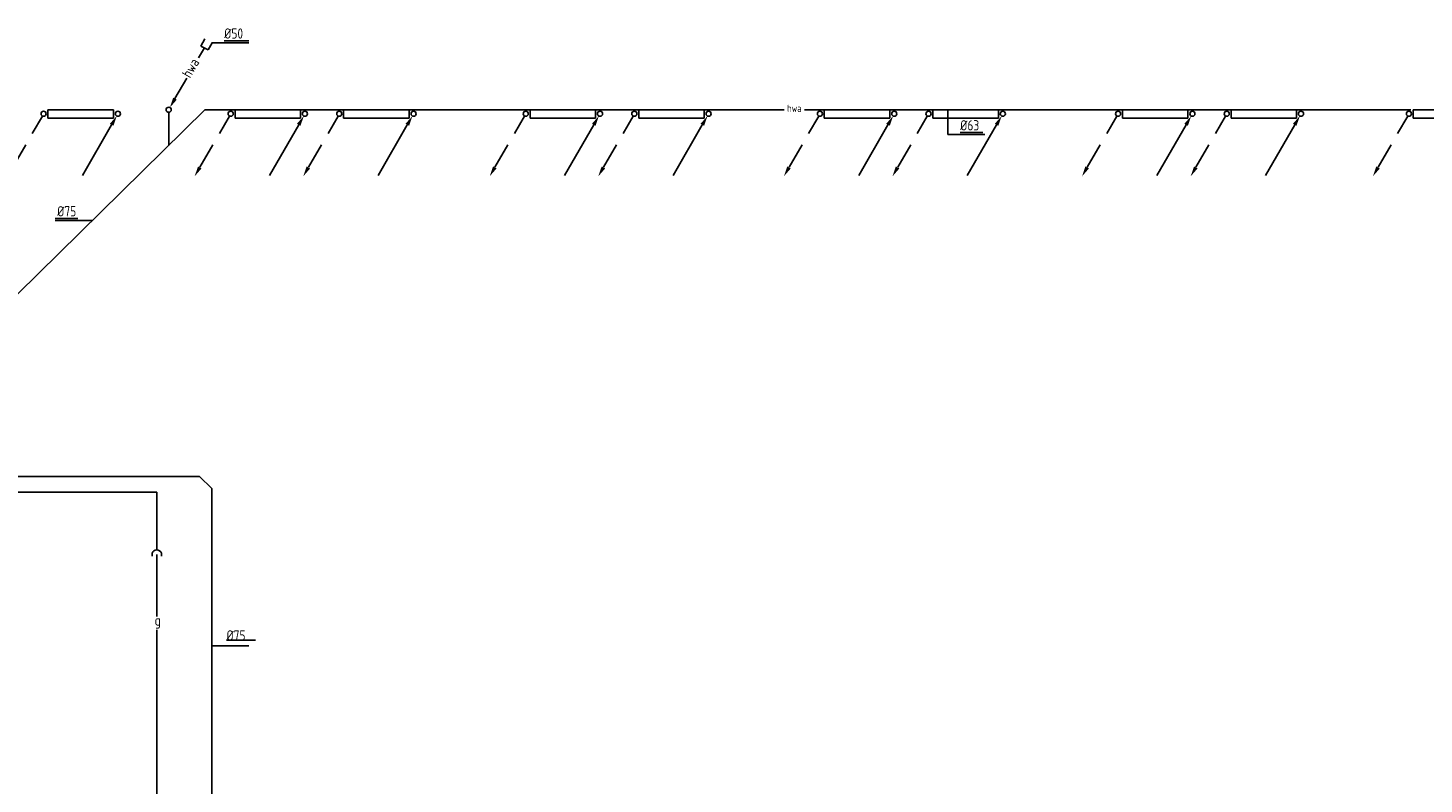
# Model space of a CAD drawing. Extents: x -132501 to 411300, y -42818 to 427495.
# Tile 7 of 256: x -118164 to -101118, y 26627 to 35863. Entities that reach past the tile are written whole.
import ezdxf

# ---------------------------------------------------------------- set-up
doc = ezdxf.new("R2010")
doc.units = 0
doc.header["$LTSCALE"] = 50
doc.linetypes.add('DASHDOT', pattern=[300, 250, -25, 0, -25])
doc.linetypes.add('HIDDEN', pattern=[9.525, 6.35, -3.175])
doc.layers.get('0').update_dxf_attribs({"linetype": 'CONTINUOUS'})
for name, color, linetype in [('52AF', 6, 'CONTINUOUS'), ('53WA', 3, 'DASHDOT'), ('54GA', 3, 'CONTINUOUS'), ('56WD', 1, 'CONTINUOUS'), ('WL------_WOLK', 1, 'CONTINUOUS')]:
    doc.layers.add(name, color=color, linetype=linetype)
doc.styles.add('ISO25', font='ISO', dxfattribs={"width": 0.9, "height": 125})

# ---------------------------------------------------------------- blocks, each defined once
blk = doc.blocks.new('CVR2')
at = {"color": 2, "linetype": 'HIDDEN'}
blk.add_line((-376, -653), (-15, -28), dxfattribs=at)
at = {"color": 2, "linetype": 'Continuous'}
blk.add_circle((0, 0), 31.2, dxfattribs=at)
blk.add_solid([(-356, -668), (-399, -643), (-440, -764)], dxfattribs=at)
blk = doc.blocks.new('CV3')
at = {"color": 2, "linetype": 'Continuous'}
blk.add_line((-434, -754), (-77, -135), dxfattribs=at)
blk.add_circle((0, 0), 31.2, dxfattribs=at)
blk.add_solid([(-98, -122), (-55, -147), (-14, -27)], dxfattribs=at)
blk = doc.blocks.new('RADIATOR')
at = {"layer": '56WD', "color": 3, "linetype": 'Continuous'}
for p, q in [((734, -228), (734, -128)), ((734, -128), (1534, -128)), ((1534, -128), (1534, -228)), ((2060, -128), (2860, -128)), ((2060, -228), (2060, -128)), ((2860, -128), (2860, -228)), ((1534, -228), (734, -228)), ((2860, -228), (2060, -228))]:
    blk.add_line(p, q, dxfattribs=at)
at = {"layer": '56WD', "linetype": 'Continuous'}
for name, p in [('CVR2', (681, -175)), ('CV3', (1588, -175)), ('CVR2', (2007, -175)), ('CV3', (2914, -175))]:
    blk.add_blockref(name, p, dxfattribs=at)
blk = doc.blocks.new('fywsu')
at = {"layer": '56WD', "linetype": 'Continuous'}
for p in [(203723, 34989), (207333, 34989), (210935, 34989), (214527, 34989), (218167, 34989), (221718, 34989)]:
    blk.add_blockref('RADIATOR', p, dxfattribs=at)
blk = doc.blocks.new('ga5ybfdyw')
at = {"layer": '52AF', "color": 2, "linetype": 'Continuous'}
for p, q in [((207693, 227905), (207621, 227780)), ((207698, 228013), (207650, 227925)), ((207650, 227925), (207738, 227878)), ((207738, 227878), (207786, 227966)), ((207479, 227534), (207334, 227283))]:
    blk.add_line(p, q, dxfattribs=at)
at = {"layer": '52AF', "color": 1, "linetype": 'Continuous'}
for p, q in [((207785, 227966), (208235, 227966)), ((207935, 227991), (208235, 227991)), ((216771, 226845), (216771, 227145)), ((216771, 226845), (217221, 226845)), ((216921, 226870), (217196, 226870)), ((205871, 225820), (206146, 225820)), ((205871, 225795), (206321, 225795)), ((207787, 220601), (208237, 220601))]:
    blk.add_line(p, q, dxfattribs=at)
at = {"layer": '52AF', "linetype": 'Continuous'}
for p, q in [((207700, 227148), (204611, 224109)), ((207257, 227115), (207257, 226712)), ((214771, 227148), (207700, 227148)), ((222421, 227148), (215021, 227148))]:
    blk.add_line(p, q, dxfattribs=at)
at = {"layer": '52AF', "color": 6, "linetype": 'Continuous'}
for p, q in [((207633, 222670), (204471, 222670)), ((207633, 222670), (207783, 222520)), ((207783, 218322), (207783, 222520))]:
    blk.add_line(p, q, dxfattribs=at)
at = {"layer": '52AF', "color": 2, "linetype": 'Continuous'}
blk.add_circle((207257, 227148), 31.2, dxfattribs=at)
blk.add_solid([(207356, 227270), (207312, 227295), (207272, 227175)], dxfattribs=at)
at = {"layer": '53WA', "color": 1, "linetype": 'Continuous'}
blk.add_line((207962, 220669), (208315, 220669), dxfattribs=at)
at = {"layer": '54GA', "linetype": 'Continuous'}
for p, q in [((205312, 222475), (207112, 222475)), ((207112, 221782), (207112, 222475)), ((207112, 221715), (207112, 220958)), ((207112, 220795), (207112, 218447))]:
    blk.add_line(p, q, dxfattribs=at)
at = {"layer": '54GA', "color": 2, "linetype": 'Continuous'}
blk.add_arc((207112, 221714), 58.4, 341.5495, 200.5855, dxfattribs=at)
at = {"layer": '52AF', "color": 2, "linetype": 'Continuous', "style": 'ISO25', "width": 0.9}
for s, p in [('%%c50', (207935, 228016)), ('%%c63', (216921, 226895)), ('%%c75', (205896, 225845)), ('%%c75', (207963, 220665))]:
    blk.add_text(s, height=125, dxfattribs=at).set_placement(p)
at = {"layer": '52AF', "color": 1, "linetype": 'Continuous', "style": 'ISO25', "width": 0.9}
blk.add_text('hwa', height=125, rotation=60, dxfattribs=at).set_placement((207519, 227525))
blk.add_text('hwa', height=90, dxfattribs=at).set_placement((214808, 227121))
at = {"layer": '54GA', "color": 2, "linetype": 'Continuous', "style": 'ISO25', "width": 0.9}
blk.add_text('g', height=125, dxfattribs=at).set_placement((207086, 220848))

msp = doc.modelspace()

# ---------------------------------------------------------------- block references
at = {"layer": 'WL------_WOLK'}
for name, p in [('ga5ybfdyw', (-323702.0225, -192284.258)), ('fywsu', (-323702.0225, 0))]:
    msp.add_blockref(name, p, dxfattribs=at)

doc.saveas('drawing.dxf')
